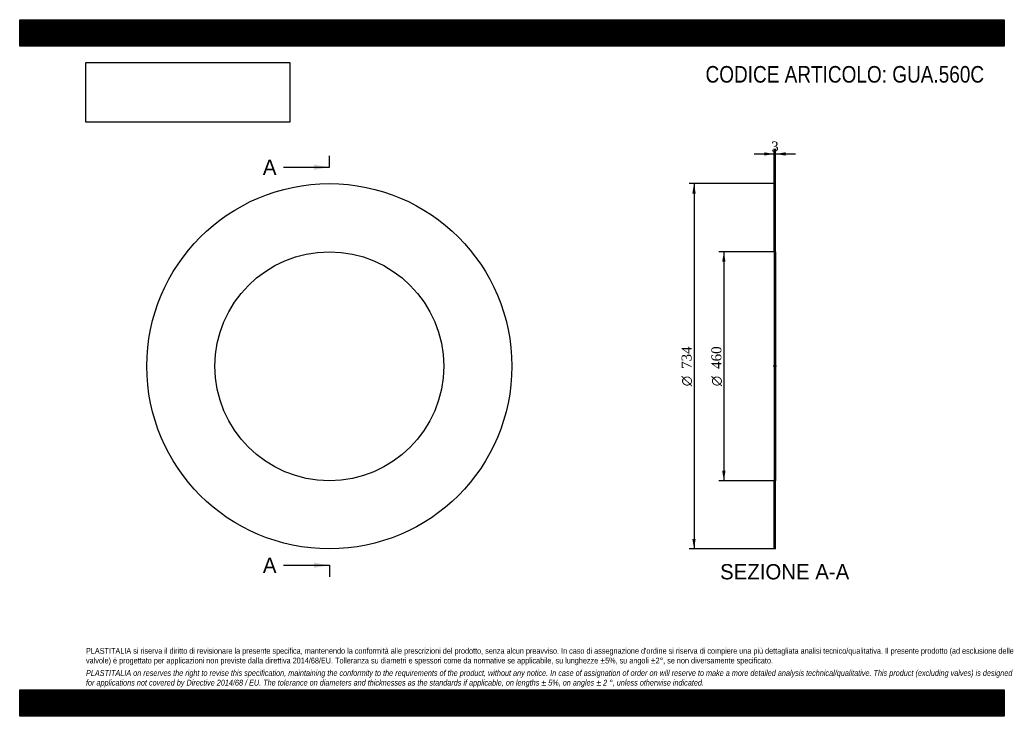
# Model space of a CAD drawing. Header units: millimetres. Extents: x 0 to 1980, y 0 to 1400.
import ezdxf
from ezdxf.enums import TextEntityAlignment as Align
from ezdxf.lldxf.tags import DXFTag

# ---------------------------------------------------------------- set-up
doc = ezdxf.new("R2010")
doc.units = ezdxf.units.MM
doc.header["$LTSCALE"] = 6.666667
for name, color, linetype in [('Default', 7, 'Continuous'), ('DV2_Default', 7, 'Continuous'), ('GUA.560C', 7, 'Continuous')]:
    doc.layers.add(name, color=color, linetype=linetype)
doc.styles.add('SEACAD_Solid_Edge_ANSI', font='seans.ttf')
doc.styles.add('SEACAD_Solid_Edge_ANSI1_Symbols', font='semeca1.ttf')
doc.styles.add('SEACAD_Times_New_Roman', font='times.ttf')
tags = doc.linetypes.add('CENTER2', pattern=[28.575, 19.05, -3.175, 3.175, -3.175]).pattern_tags.tags
tags[10:11] = [DXFTag(74, 4), DXFTag(75, 0), DXFTag(340, '0'), DXFTag(46, 0.0), DXFTag(50, 0.0), DXFTag(44, 0.0), DXFTag(45, 0.0)]
tags[8:9] = [DXFTag(74, 4), DXFTag(75, 0), DXFTag(340, '0'), DXFTag(46, 0.0), DXFTag(50, 0.0), DXFTag(44, 0.0), DXFTag(45, 0.0)]
tags[6:7] = [DXFTag(74, 4), DXFTag(75, 0), DXFTag(340, '0'), DXFTag(46, 0.0), DXFTag(50, 0.0), DXFTag(44, 0.0), DXFTag(45, 0.0)]
tags[4:5] = [DXFTag(74, 4), DXFTag(75, 0), DXFTag(340, '0'), DXFTag(46, 0.0), DXFTag(50, 0.0), DXFTag(44, 0.0), DXFTag(45, 0.0)]
doc.dimstyles.new('ANSImm', dxfattribs={"dimtxt": 20, "dimasz": 20, "dimexe": 10, "dimexo": 0, "dimgap": 5, "dimtad": 1, "dimdsep": 46, "dimtxsty": 'SEACAD_Times_New_Roman', "dimblk1": '_SE_FILLED', "dimblk2": '_SE_FILLED', "dimsah": 1, "dimcen": 10, "dimazin": 0, "dimtfac": 0.85, "dimtdec": 3, "dimtofl": 0, "dimtmove": 0, "dimatfit": 3, "dimfxl": 1, "dimarcsym": 0})
picture_1 = doc.add_image_def('image1.jpg', size_in_pixel=(4302, 1260))

# ---------------------------------------------------------------- blocks, each defined once
blk = doc.blocks.new('SE')
at = {"layer": 'GUA.560C', "color": 7, "linetype": 'Continuous'}
for radius in [367, 230]:
    blk.add_circle((622.7, 703.5), radius, dxfattribs=at)
blk = doc.blocks.new('SE2')
at = {"color": 7, "linetype": 'Continuous', "style": 'SEACAD_Solid_Edge_ANSI'}
blk.add_text('A', height=30.7, dxfattribs=at).set_placement((489, 1118.9), align=Align.TOP_LEFT)
blk = doc.blocks.new('SE3')
at = {"color": 7, "linetype": 'Continuous', "style": 'SEACAD_Solid_Edge_ANSI'}
blk.add_text('A', height=30.7, dxfattribs=at).set_placement((489, 318.9), align=Align.TOP_LEFT)
blk = doc.blocks.new('SEANNOT_GROUP')
at = {"linetype": 'Continuous'}
blk.add_hatch(color=7, dxfattribs=at).paths.add_polyline_path([(592.1, 1098.4), (622.7, 1103.5), (592.1, 1108.6)])
at = {"color": 7, "linetype": 'Continuous'}
blk.add_lwpolyline([(530.7, 1103.5), (622.7, 1103.5)], dxfattribs=at)
blk = doc.blocks.new('SEANNOT_GROUP1')
at = {"linetype": 'Continuous'}
blk.add_hatch(color=7, dxfattribs=at).paths.add_polyline_path([(592.1, 298.4), (622.7, 303.5), (592.1, 308.6)])
at = {"color": 7, "linetype": 'Continuous'}
blk.add_lwpolyline([(530.7, 303.5), (622.7, 303.5)], dxfattribs=at)
blk = doc.blocks.new('SE1')
at = {"layer": 'Default', "color": 7, "linetype": 'CENTER2'}
for p, q in [((622.7, 1103.5), (622.7, 1126.5)), ((622.7, 303.5), (622.7, 280.5))]:
    blk.add_line(p, q, dxfattribs=at)
at = {"layer": 'Default', "color": 7, "linetype": 'CENTER2', "const_width": 0.0001}
blk.add_lwpolyline([(622.7, 1103.5), (622.7, 303.5)], dxfattribs=at)
at = {"layer": 'Default'}
for name in ['SE2', 'SEANNOT_GROUP', 'SE3', 'SEANNOT_GROUP1']:
    blk.add_blockref(name, (0, 0), dxfattribs=at)
blk = doc.blocks.new('SE4')
at = {"layer": 'GUA.560C', "linetype": 'Continuous'}
h = blk.add_hatch(dxfattribs=at)
h.set_pattern_fill('LINE', scale=0.629921, angle=45, style=0)
h.paths.add_polyline_path([(1520.1, 933.5), (1520.1, 1070.5), (1517.1, 1070.5), (1517.1, 933.5)])
h = blk.add_hatch(dxfattribs=at)
h.set_pattern_fill('LINE', scale=0.629921, angle=45, style=0)
h.paths.add_polyline_path([(1520.1, 336.5), (1520.1, 473.5), (1517.1, 473.5), (1517.1, 336.5)])
at = {"layer": 'DV2_Default', "color": 7, "linetype": 'CENTER2'}
blk.add_line((1521.9, 703.5), (1515.4, 703.5), dxfattribs=at)
at = {"layer": 'GUA.560C', "color": 7, "linetype": 'Continuous'}
for p, q in [((1517.1, 933.5), (1517.1, 1070.5)), ((1517.1, 1070.5), (1520.1, 1070.5)), ((1520.1, 933.5), (1520.1, 1070.5)), ((1517.1, 933.5), (1517.1, 473.5)), ((1517.1, 933.5), (1520.1, 933.5)), ((1520.1, 933.5), (1520.1, 473.5)), ((1517.1, 336.5), (1517.1, 473.5)), ((1520.1, 473.5), (1517.1, 473.5)), ((1520.1, 336.5), (1520.1, 473.5)), ((1520.1, 336.5), (1517.1, 336.5))]:
    blk.add_line(p, q, dxfattribs=at)
blk = doc.blocks.new('DMBLK7')
at = {"layer": 'Default', "linetype": 'Continuous'}
for points in [[(1497.1, 1133.5), (1497.1, 1126.9), (1517.1, 1130.2)], [(1540.1, 1133.5), (1520.1, 1130.2), (1540.1, 1126.9)]]:
    blk.add_hatch(color=7, dxfattribs=at).paths.add_polyline_path(points)
at = {"layer": 'Default', "color": 7, "linetype": 'Continuous'}
for p, q in [((1477.1, 1130.2), (1517.1, 1130.2)), ((1517.1, 1070.5), (1517.1, 1140.2)), ((1520.1, 1070.5), (1520.1, 1140.2)), ((1520.1, 1130.2), (1560.1, 1130.2))]:
    blk.add_line(p, q, dxfattribs=at)
at = {"layer": 'Default', "color": 7, "linetype": 'Continuous', "style": 'SEACAD_Times_New_Roman'}
blk.add_text('3', height=20, dxfattribs=at).set_placement((1511.1, 1155.2), align=Align.TOP_LEFT)
blk = doc.blocks.new('_SE_FILLED')
at = {"color": 0}
blk.add_line((0, 0), (-1, 0), dxfattribs=at)
blk.add_solid([(0, 0), (-1, -0.1665), (-1, 0.1665), (0, 0)], dxfattribs=at)
blk = doc.blocks.new('GDimGGroup')
at = {"layer": 'Default', "linetype": 'Continuous'}
for points in [[(1412.7, 913.5), (1419.4, 913.5), (1416, 933.5)], [(1412.7, 493.5), (1416, 473.5), (1419.4, 493.5)]]:
    blk.add_hatch(color=7, dxfattribs=at).paths.add_polyline_path(points)
at = {"layer": 'Default', "color": 7, "linetype": 'Continuous'}
for p, q in [((1518.6, 933.5), (1406, 933.5)), ((1416, 933.5), (1416, 473.5)), ((1518.6, 473.5), (1406, 473.5))]:
    blk.add_line(p, q, dxfattribs=at)
for s, style, p in [('460', 'SEACAD_Times_New_Roman', (1391, 698.2)), ('O', 'SEACAD_Solid_Edge_ANSI1_Symbols', (1391, 663.4))]:
    blk.add_text(s, height=20, rotation=90, dxfattribs=dict(at, style=style)).set_placement(p, align=Align.TOP_LEFT)
blk = doc.blocks.new('GDimGGroup1')
at = {"layer": 'Default', "linetype": 'Continuous'}
for points in [[(1352.7, 1050.5), (1359.4, 1050.5), (1356, 1070.5)], [(1352.7, 356.5), (1356, 336.5), (1359.4, 356.5)]]:
    blk.add_hatch(color=7, dxfattribs=at).paths.add_polyline_path(points)
at = {"layer": 'Default', "color": 7, "linetype": 'Continuous'}
for p, q in [((1517.1, 1070.5), (1346, 1070.5)), ((1356, 1070.5), (1356, 336.5)), ((1517.1, 336.5), (1346, 336.5))]:
    blk.add_line(p, q, dxfattribs=at)
for s, style, p in [('734', 'SEACAD_Times_New_Roman', (1331, 698.2)), ('O', 'SEACAD_Solid_Edge_ANSI1_Symbols', (1331, 663.4))]:
    blk.add_text(s, height=20, rotation=90, dxfattribs=dict(at, style=style)).set_placement(p, align=Align.TOP_LEFT)

msp = doc.modelspace()

# ---------------------------------------------------------------- hatches: boundary and pattern name
at = {"layer": 'Default', "linetype": 'Continuous'}
h = msp.add_hatch(dxfattribs=at)
h.set_pattern_fill('LINE', scale=0.629921, angle=45, style=0)
h.paths.add_polyline_path([(1980, 1346.667), (1980, 1400), (0, 1400), (0, 1346.667)])
for points in [[(1980, 1346.667), (1980, 1400), (0, 1400), (0, 1346.667)], [(1980, 0), (1980, 53.333), (0, 53.333), (0, 0)]]:
    msp.add_hatch(color=7, dxfattribs=at).paths.add_polyline_path(points)
h = msp.add_hatch(dxfattribs=at)
h.set_pattern_fill('LINE', scale=0.629921, angle=45, style=0)
h.paths.add_polyline_path([(1980, 0), (1980, 53.333), (0, 53.333), (0, 0)])

# ---------------------------------------------------------------- linework, layer by layer
at = {"layer": 'Default', "color": 7, "linetype": 'Continuous'}
for p, q in [((0, 1400), (1980, 1400)), ((0, 1346.667), (0, 1400)), ((1980, 1400), (1980, 1346.667)), ((1980, 1346.667), (0, 1346.667)), ((0, 53.333), (1980, 53.333)), ((0, 0), (0, 53.333)), ((1980, 53.333), (1980, 0)), ((1980, 0), (0, 0))]:
    msp.add_line(p, q, dxfattribs=at)

# ---------------------------------------------------------------- block references
at = {"layer": 'Default'}
for name in ['SE1', 'SE', 'GDimGGroup1', 'SE4', 'GDimGGroup']:
    msp.add_blockref(name, (0, 0), dxfattribs=at)

# ---------------------------------------------------------------- texts
at = {"layer": 'Default', "color": 7, "linetype": 'Continuous', "style": 'SEACAD_Solid_Edge_ANSI'}
msp.add_text('SEZIONE A-A', height=30.66667, dxfattribs=at).set_placement((1408.455, 305.858), align=Align.TOP_LEFT)
at = {"layer": 'Default', "attachment_point": 1}
for s, insert, char_height, width in [('{\\fArial Narrow|b0||i0||c0|p34;\\C7;\\H33.33333333;\\W1.;CODICE ARTICOLO: GUA.560C}', (1379.209, 1306.89), 33.33333, 566.25672), ("{\\fArial Narrow|b0||i0||c0|p34;\\C7;\\H11.66666667;\\W1.;PLASTITALIA si riserva il diritto di revisionare la presente specifica, mantenendo la conformità alle prescrizioni del prodotto, senza alcun preavviso. In caso di assegnazione d'ordine si riserva di compiere una più dettagliata analisi tecnico/qualitativa. Il presente prodotto (ad esclusione delle \\P}{\\fArial Narrow|b0||i0||c0|p34;\\C7;\\H11.66666667;\\W1.;valvole) è progettato per applicazioni non previste dalla direttiva 2014/68/EU. Tolleranza su diametri e spessori come da normative se applicabile, su lunghezze ±5%, su angoli ±2°, se non diversamente specificato.\\P}{\\fArial Narrow|b0||i0||c0|p34;\\C7;\\H3.333333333;\\W1.;   \\P}{\\fArial Narrow|b0||i1||c0|p34;\\C7;\\H11.66666667;\\W1.;PLASTITALIA on reserves the right to revise this specification, maintaining the conformity to the requirements of the product, without any notice. In case of assignation of order on will reserve to make a more detailed analysis technical/qualitative. This product (excluding valves) is designed \\P}{\\fArial Narrow|b0||i1||c0|p34;\\C7;\\H11.66666667;\\W1.;for applications not covered by Directive 2014/68 / EU. The tolerance on diameters and thicknesses as the standards if applicable, on lengths ± 5%, on angles ± 2 °, unless otherwise indicated.\\P}", (133.333, 137.349), 11.666667, 1713.33333)]:
    msp.add_mtext(s, dxfattribs=dict(at, insert=insert, char_height=char_height, width=width))

# ---------------------------------------------------------------- dimensions: what is measured, and where the dimension line sits
at = {"layer": 'Default', "color": 7, "linetype": 'Continuous'}
dim = msp.add_linear_dim(base=(1517.141, 1130.209), p1=(1517.141, 1070.525), p2=(1520.141, 1070.525), angle=0, text='\\A1;<>', dimstyle='ANSImm', dxfattribs=at)
dim.commit()
dim.dimension.update_dxf_attribs({"geometry": 'DMBLK7', "text_midpoint": (1518.641, 1130.209), "dimtype": 161})

# ---------------------------------------------------------------- pictures from other files: only their frames are drawn
image = msp.add_image(picture_1, insert=(133.333, 1194.021), size_in_units=(409.714, 120))
image.dxf.flags = 7

doc.saveas('drawing.dxf')
